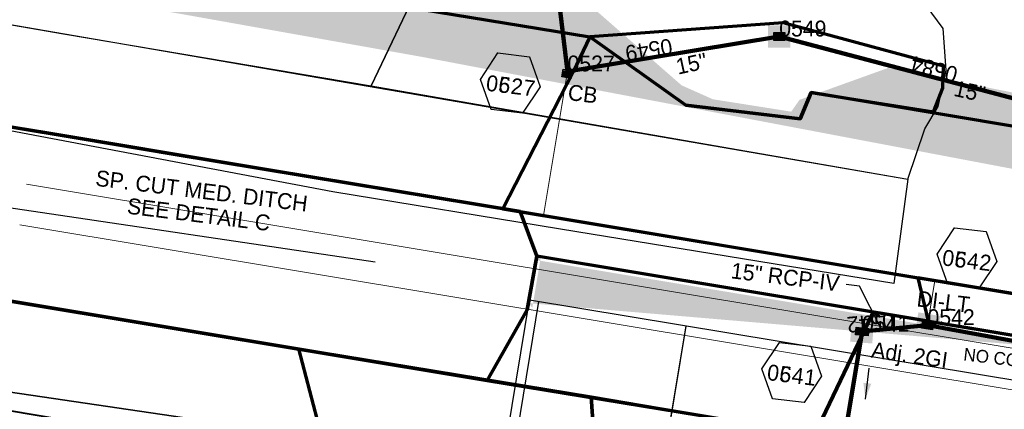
# Model space of a CAD drawing. Extents: x 1160061 to 2574774, y 200346 to 1150371.
# Tile 54 of 123: x 2483767 to 2484077, y 365769 to 365892. Entities that reach past the tile are written whole.
import ezdxf
from ezdxf.enums import TextEntityAlignment as Align

# ---------------------------------------------------------------- set-up
doc = ezdxf.new("R2010")
doc.units = 0
doc.header["$MEASUREMENT"] = 0
doc.linetypes.add('DGN Style 2', pattern=[29.296317, 17.57779, -11.718527])
for name, color, linetype, lineweight in [('Exist Plan Preparation Drainage Notes Label', 31, 'Continuous', 30), ('Exist Plan Preparation Watershed Blue', 5, 'Continuous', 30), ('Prop Drainage Structure Box Number Symbol CELL', 9, 'Continuous', 30), ('Prop Drainage Structure Catch Basin Grate 840 03G CELL', 7, 'Continuous', 30), ('Prop Drainage Structure Catch Basin Grate 840 03G Label', 9, 'Continuous', 30), ('Prop Drainage Structure Drop Inlet Grate 2 Adjust CELL', 7, 'Continuous', 30), ('Prop Drainage Structure Drop Inlet Grate 2 Adjust Label', 9, 'Continuous', 30), ('Prop Drainage Structure Drop Inlet Grate 840 16 CELL', 7, 'Continuous', 30), ('Prop Drainage Structure Drop Inlet Grate 840 16 Label', 9, 'Continuous', 30), ('Prop Drainage Structure Pipe RCP 15in Class III', 9, 'Continuous', 211), ('Prop Drainage Structure Pipe RCP 15in Class III Label', 9, 'Continuous', 30), ('Prop Drainage Structure Pipe RCP 15in Class IV', 9, 'Continuous', 211), ('Prop Drainage Structure Pipe RCP 18in Class III', 9, 'Continuous', 211), ('Prop Drainage Structure Pipe Removal Label', 9, 'Continuous', 30), ('Prop Drainage Structure Plot Symbol 20 Scale', 9, 'DGN Style 2', 13), ('Prop Drainage Structure Plot Symbol 50 Scale', 9, 'DGN Style 2', 13), ('Prop Earthen Structure Ditch Flow Line', 6, 'Rdy Ditch Special Prp', 30), ('Prop Plan Preparation Watershed Pre Construction', 131, 'Continuous', 30)]:
    doc.layers.add(name, color=color, linetype=linetype, lineweight=lineweight)
for name, color, linetype, lineweight, plot in [('Scratch_Level_5', 6, 'Continuous', 0, False), ('Scratch_Level_6', 30, 'Continuous', 0, False), ('Scratch_Level_7', 9, 'Continuous', 0, False), ('Scratch_Level_8', 171, 'Continuous', 0, False), ('Scratch_Level_9', 9, 'Continuous', 0, False)]:
    doc.layers.add(name, color=color, linetype=linetype, lineweight=lineweight, plot=plot)
doc.styles.add('Style-font001', font='font001.shx')
doc.styles.add('Style-font041', font='font041.shx')
doc.styles.add('Style-GEOMETRICFUTURA_211_M_L', font='GEOMETRICFUTURA_211_M_L.shx')
doc.linetypes.add('Rdy Ditch Special Prp', pattern='A,0.55,-0.2,[22,dgnlstyle-RdylsE.shx,S=0.001111,R=0,X=0,Y=0],-0.2,0.55', length=1.5)
doc.dimstyles.new('erosion_control', dxfattribs={"dimtxt": 4.99999, "dimasz": 9.99998, "dimexe": 2.499995, "dimexo": 2.499995, "dimgap": 2.499995, "dimtad": 0, "dimtih": 1, "dimtoh": 1, "dimzin": 3, "dimdsep": 46, "dimtxsty": 'Style-GEOMETRICFUTURA_211_M_L', "dimcen": 0.09, "dimaunit": 1, "dimadec": 4, "dimazin": 3, "dimtfac": 1, "dimtofl": 0, "dimtmove": 0, "dimatfit": 1, "dimfxl": 1, "dimtzin": 3, "dimlwd": 106, "dimarcsym": 0})

# ---------------------------------------------------------------- blocks, each defined once
blk = doc.blocks.new('PROP DRAINAGE STRUCTURE BOX NUMBER SYMBOL_61')
at = {"layer": 'Scratch_Level_7', "flags": 128}
blk.add_lwpolyline([(-5.000009, 8.944294), (5.000009, 8.944294), (9.47214, 0), (5.000009, -8.944294), (-5.000009, -8.944294), (-9.47214, 0), (-5.000009, 8.944294)], dxfattribs=at)
at = {"layer": 'Scratch_Level_7', "insert": (0.340918, -0.827124), "char_height": 4.99999, "attachment_point": 5, "line_spacing_factor": 0.6, "style": 'Style-GEOMETRICFUTURA_211_M_L'}
blk.add_mtext('\\T1.051;0527', dxfattribs=at)
blk = doc.blocks.new('PROP DRAINAGE STRUCTURE BOX NUMBER SYMBOL_118')
at = {"layer": 'Scratch_Level_7', "flags": 128}
blk.add_lwpolyline([(-5.000009, 8.944294), (5.000009, 8.944294), (9.47214, 0), (5.000009, -8.944294), (-5.000009, -8.944294), (-9.47214, 0), (-5.000009, 8.944294)], dxfattribs=at)
at = {"layer": 'Scratch_Level_7', "insert": (0.170464, -0.827124), "char_height": 4.99999, "attachment_point": 5, "line_spacing_factor": 0.6, "style": 'Style-GEOMETRICFUTURA_211_M_L'}
blk.add_mtext('\\T1.051;0542', dxfattribs=at)
blk = doc.blocks.new('PROP DRAINAGE STRUCTURE BOX NUMBER SYMBOL_119')
at = {"layer": 'Scratch_Level_7', "flags": 128}
blk.add_lwpolyline([(-5.000009, 8.944294), (5.000009, 8.944294), (9.47214, 0), (5.000009, -8.944294), (-5.000009, -8.944294), (-9.47214, 0), (-5.000009, 8.944294)], dxfattribs=at)
at = {"layer": 'Scratch_Level_7', "insert": (0.180312, -0.827124), "char_height": 4.99999, "attachment_point": 5, "line_spacing_factor": 0.6, "style": 'Style-GEOMETRICFUTURA_211_M_L'}
blk.add_mtext('\\T1.051;0541', dxfattribs=at)
blk = doc.blocks.new('PROP DRAINAGE STRUCTURE BOX NUMBER SYMBOL_220')
at = {"layer": 'Prop Drainage Structure Box Number Symbol CELL', "flags": 128}
blk.add_lwpolyline([(-5.000009, 8.944294), (5.000009, 8.944294), (9.47214, 0), (5.000009, -8.944294), (-5.000009, -8.944294), (-9.47214, 0), (-5.000009, 8.944294)], dxfattribs=at)
at = {"layer": 'Prop Drainage Structure Box Number Symbol CELL', "insert": (0.340918, -0.827124), "char_height": 4.99999, "attachment_point": 5, "line_spacing_factor": 0.6, "style": 'Style-GEOMETRICFUTURA_211_M_L'}
blk.add_mtext('\\T1.051;0627', dxfattribs=at)
blk = doc.blocks.new('PROP DRAINAGE STRUCTURE BOX NUMBER SYMBOL_223')
at = {"layer": 'Prop Drainage Structure Box Number Symbol CELL', "flags": 128}
blk.add_lwpolyline([(-5.000009, 8.944294), (5.000009, 8.944294), (9.47214, 0), (5.000009, -8.944294), (-5.000009, -8.944294), (-9.47214, 0), (-5.000009, 8.944294)], dxfattribs=at)
at = {"layer": 'Prop Drainage Structure Box Number Symbol CELL', "insert": (0.180312, -0.827124), "char_height": 4.99999, "attachment_point": 5, "line_spacing_factor": 0.6, "style": 'Style-GEOMETRICFUTURA_211_M_L'}
blk.add_mtext('\\T1.051;0641', dxfattribs=at)
blk = doc.blocks.new('PROP DRAINAGE STRUCTURE BOX NUMBER SYMBOL_225')
at = {"layer": 'Prop Drainage Structure Box Number Symbol CELL', "flags": 128}
blk.add_lwpolyline([(-5.000009, 8.944294), (5.000009, 8.944294), (9.47214, 0), (5.000009, -8.944294), (-5.000009, -8.944294), (-9.47214, 0), (-5.000009, 8.944294)], dxfattribs=at)
at = {"layer": 'Prop Drainage Structure Box Number Symbol CELL', "insert": (0.170464, -0.827124), "char_height": 4.99999, "attachment_point": 5, "line_spacing_factor": 0.6, "style": 'Style-GEOMETRICFUTURA_211_M_L'}
blk.add_mtext('\\T1.051;0642', dxfattribs=at)
blk = doc.blocks.new('PROP DRAINAGE STRUCTURE DROP INLET GRATE 2 ADJUST_6')
at = {"layer": 'Prop Drainage Structure Drop Inlet Grate 2 Adjust CELL', "flags": 128}
for points in [[(-2, 1.16665), (2, 1.16665), (2, -1.16665), (-2, -1.16665), (-2, 1.16665)], [(-1.9375, 1.10415), (1.9375, 1.10415), (1.9375, -1.10415), (-1.9375, -1.10415), (-1.9375, 1.10415)], [(-1.9271, 1.09375), (-0.0104, 1.09375), (-0.0104, -1.09375), (-1.9271, -1.09375), (-1.9271, 1.09375)], [(-1.7604, 0.91145), (-1.5833, 0.91145), (-1.5833, -0.91145), (-1.7604, -0.91145), (-1.7604, 0.91145)], [(-1.4635, 0.91145), (-1.2864, 0.91145), (-1.2864, -0.91145), (-1.4635, -0.91145), (-1.4635, 0.91145)], [(-1.1666, 0.91145), (-0.9895, 0.91145), (-0.9895, -0.91145), (-1.1666, -0.91145), (-1.1666, 0.91145)], [(-0.8697, 0.91145), (-0.6926, 0.91145), (-0.6926, -0.91145), (-0.8697, -0.91145), (-0.8697, 0.91145)], [(-0.5728, 0.91145), (-0.3957, 0.91145), (-0.3957, -0.91145), (-0.5728, -0.91145), (-0.5728, 0.91145)], [(-0.276, 0.91145), (-0.0989, 0.91145), (-0.0989, -0.91145), (-0.276, -0.91145), (-0.276, 0.91145)], [(0.0104, 1.09375), (1.9271, 1.09375), (1.9271, -1.09375), (0.0104, -1.09375), (0.0104, 1.09375)], [(0.0989, 0.91145), (0.276, 0.91145), (0.276, -0.91145), (0.0989, -0.91145), (0.0989, 0.91145)], [(0.3958, 0.91145), (0.5729, 0.91145), (0.5729, -0.91145), (0.3958, -0.91145), (0.3958, 0.91145)], [(0.6926, 0.91145), (0.8697, 0.91145), (0.8697, -0.91145), (0.6926, -0.91145), (0.6926, 0.91145)], [(0.9895, 0.91145), (1.1666, 0.91145), (1.1666, -0.91145), (0.9895, -0.91145), (0.9895, 0.91145)], [(1.2864, 0.91145), (1.4635, 0.91145), (1.4635, -0.91145), (1.2864, -0.91145), (1.2864, 0.91145)], [(1.5833, 0.91145), (1.7604, 0.91145), (1.7604, -0.91145), (1.5833, -0.91145), (1.5833, 0.91145)]]:
    blk.add_lwpolyline(points, dxfattribs=at)
at = {"layer": 'Prop Drainage Structure Plot Symbol 20 Scale'}
blk.add_solid([(-2.00004, 2.00004), (2.00004, 2.00004), (-2.00004, -2.00004), (2.00004, -2.00004)], dxfattribs=at)
at = {"layer": 'Prop Drainage Structure Plot Symbol 50 Scale'}
blk.add_solid([(-3.5, 3.5), (3.5, 3.5), (-3.5, -3.5), (3.5, -3.5)], dxfattribs=at)
blk = doc.blocks.new('PROP DRAINAGE STRUCTURE DROP INLET GRATE 840 16_1')
at = {"layer": 'Prop Drainage Structure Drop Inlet Grate 840 16 CELL', "color": 7, "flags": 128}
for points in [[(-1.75, 1.25), (1.75, 1.25), (1.75, -1.25), (-1.75, -1.25), (-1.75, -1.25), (-1.75, 1.25)], [(-1.66667, 1.16667), (1.66667, 1.16667), (1.66667, -1.16667), (-1.66667, -1.16667), (-1.66667, -1.16667), (-1.66667, 1.16667)], [(0, -1.15627), (0, 1.15627), (1.65627, 1.15627), (1.65627, -1.15627), (-1.65627, -1.15627), (-1.65627, 1.15627), (0, 1.15627)], [(-1.52087, 1.03387), (-0.125, 1.03387), (-0.125, 0.86717), (-1.52087, 0.86717), (-1.52087, 1.03387)], [(-1.52087, 0.76817), (-0.125, 0.76817), (-0.125, 0.60147), (-1.52087, 0.60147), (-1.52087, 0.76817)], [(-1.52087, 0.50247), (-0.125, 0.50247), (-0.125, 0.33577), (-1.52087, 0.33577), (-1.52087, 0.50247)], [(-1.52087, 0.23677), (-0.125, 0.23677), (-0.125, 0.07007), (-1.52087, 0.07007), (-1.52087, 0.23677)], [(0.125, 1.03387), (1.52087, 1.03387), (1.52087, 0.86717), (0.125, 0.86717), (0.125, 1.03387)], [(0.125, 0.76817), (1.52087, 0.76817), (1.52087, 0.60147), (0.125, 0.60147), (0.125, 0.76817)], [(0.125, 0.50247), (1.52087, 0.50247), (1.52087, 0.33577), (0.125, 0.33577), (0.125, 0.50247)], [(0.125, 0.23677), (1.52087, 0.23677), (1.52087, 0.07007), (0.125, 0.07007), (0.125, 0.23677)], [(-1.52087, -0.02893), (-0.125, -0.02893), (-0.125, -0.19563), (-1.52087, -0.19563), (-1.52087, -0.02893)], [(-1.52087, -0.29463), (-0.125, -0.29463), (-0.125, -0.46133), (-1.52087, -0.46133), (-1.52087, -0.29463)], [(-1.52087, -0.56033), (-0.125, -0.56033), (-0.125, -0.72703), (-1.52087, -0.72703), (-1.52087, -0.56033)], [(-1.52087, -0.82603), (-0.125, -0.82603), (-0.125, -1.03387), (-1.52087, -1.03387), (-1.52087, -0.82603), (-1.52087, -0.82603)], [(0.125, -0.02893), (1.52087, -0.02893), (1.52087, -0.19563), (0.125, -0.19563), (0.125, -0.02893)], [(0.125, -0.29463), (1.52087, -0.29463), (1.52087, -0.46133), (0.125, -0.46133), (0.125, -0.29463)], [(0.125, -0.56033), (1.52087, -0.56033), (1.52087, -0.72703), (0.125, -0.72703), (0.125, -0.56033)], [(0.125, -0.82603), (1.52087, -0.82603), (1.52087, -1.03387), (0.125, -1.03387), (0.125, -0.82603), (0.125, -0.82603)]]:
    blk.add_lwpolyline(points, dxfattribs=at)
at = {"layer": 'Prop Drainage Structure Plot Symbol 20 Scale', "extrusion": (0, 0, -1)}
blk.add_solid([(2.00004, 2.00004), (-2.00004, 2.00004), (2.00004, -2.00004), (-2.00004, -2.00004)], dxfattribs=at)
at = {"layer": 'Prop Drainage Structure Plot Symbol 50 Scale', "extrusion": (0, 0, -1)}
blk.add_solid([(3.5, 3.5), (-3.5, 3.5), (3.5, -3.5), (-3.5, -3.5)], dxfattribs=at)
blk = doc.blocks.new('PROP DRAINAGE STRUCTURE CATCH BASIN GRATE 840 03G_13')
at = {"layer": 'Prop Drainage Structure Catch Basin Grate 840 03G CELL', "flags": 128}
for points in [[(1.5, 0), (-1.5, 0), (-1.5, 2), (1.5, 2), (1.5, -0.499999), (-1.5, -0.499999), (-1.5, 0)], [(1.4896, 0.0104), (-1.4896, 0.0104), (-1.4896, 1.9896), (1.4896, 1.9896), (1.4896, 0.0104)], [(-1.3646, 1.8646), (1.3646, 1.8646), (1.3646, 0.1354), (-1.3646, 0.1354), (-1.3646, 1.8646)]]:
    blk.add_lwpolyline(points, dxfattribs=at)
for points in [[(-1.258485, 0.70434, -1), (-1.345744, 0.793844), (-0.266077, 1.846443, -1), (-0.178817, 1.756939), (-1.258485, 0.70434)], [(-1.345744, 1.623004), (-1.11656, 1.846443, -1), (-1.0293, 1.756939), (-1.258485, 1.533501, -1), (-1.345744, 1.623004)], [(-1.258485, 1.257114, -1), (-1.345744, 1.346617), (-0.833065, 1.846443, -1), (-0.745806, 1.756939), (-1.258485, 1.257114)], [(-1.345744, 1.07023), (-0.549571, 1.846443, -1), (-0.462312, 1.756939), (-1.258485, 0.980727, -1), (-1.345744, 1.07023)], [(-1.345744, 0.517457), (-0.0625, 1.768528), (-0.0625, 1.593954), (-1.258485, 0.427954, -1), (-1.345744, 0.517457)], [(-1.258485, 0.151567, -1), (-1.345744, 0.24107), (-0.0625, 1.492142), (-0.0625, 1.317567), (-1.258485, 0.151567)], [(-1.060268, 0.243002), (-0.0625, 1.215755), (-0.0625, 1.04118), (-0.973009, 0.153499, -1), (-1.060268, 0.243002)], [(-0.689515, 0.153499, -1), (-0.776774, 0.243002), (-0.0625, 0.939368), (-0.0625, 0.764794), (-0.689515, 0.153499)], [(-0.49328, 0.243002), (-0.0625, 0.662982), (-0.0625, 0.488407), (-0.406021, 0.153499, -1), (-0.49328, 0.243002)], [(-0.122526, 0.153499, -1), (-0.209785, 0.243002), (-0.0625, 0.386595), (-0.0625, 0.21202), (-0.122526, 0.153499)], [(0.0625, 1.337621), (0.584406, 1.846443, -1), (0.671666, 1.756939), (0.0625, 1.163046), (0.0625, 1.337621)], [(0.0625, 1.614008), (0.300912, 1.846443, -1), (0.388171, 1.756939), (0.0625, 1.439433), (0.0625, 1.614008)], [(0.0625, 1.061234), (0.867901, 1.846443, -1), (0.95516, 1.756939), (0.0625, 0.88666), (0.0625, 1.061234)], [(0.0625, 0.784848), (1.151395, 1.846443, -1), (1.238654, 1.756939), (0.0625, 0.610273), (0.0625, 0.784848)], [(0.0625, 0.508461), (1.258074, 1.67406, -1), (1.345334, 1.584557), (0.0625, 0.333886), (0.0625, 0.508461)], [(0.073709, 0.243002), (1.258074, 1.397674, -1), (1.345334, 1.308171), (0.160968, 0.153499), (0.073709, 0.243002)], [(0.357203, 0.243002), (1.258074, 1.121287, -1), (1.345334, 1.031784), (0.444462, 0.153499), (0.357203, 0.243002)], [(0.640698, 0.243002), (1.258074, 0.8449, -1), (1.345334, 0.755397), (0.727957, 0.153499), (0.640698, 0.243002)], [(0.924192, 0.243002), (1.258074, 0.568514, -1), (1.345334, 0.47901), (1.011451, 0.153499), (0.924192, 0.243002)], [(1.207686, 0.243002), (1.258074, 0.292127, -1), (1.345334, 0.202624), (1.294946, 0.153499, -1), (1.207686, 0.243002)]]:
    blk.add_lwpolyline(points, format="xyb", dxfattribs=at)
at = {"layer": 'Prop Drainage Structure Plot Symbol 20 Scale', "extrusion": (0, 0, -1)}
blk.add_solid([(2.00004, 2.041692), (-2.00004, 2.041692), (2.00004, -1.958388), (-2.00004, -1.958388)], dxfattribs=at)
at = {"layer": 'Prop Drainage Structure Plot Symbol 50 Scale', "extrusion": (0, 0, -1)}
blk.add_solid([(3.5, 3.541652), (-3.5, 3.541652), (3.5, -3.458348), (-3.5, -3.458348)], dxfattribs=at)
blk = doc.blocks.new('PROP DRAINAGE STRUCTURE DROP INLET GRATE 840 16_9')
at = {"layer": 'Prop Drainage Structure Drop Inlet Grate 840 16 CELL', "color": 7, "flags": 128}
for points in [[(-1.75, 1.25), (1.75, 1.25), (1.75, -1.25), (-1.75, -1.25), (-1.75, -1.25), (-1.75, 1.25)], [(-1.66667, 1.16667), (1.66667, 1.16667), (1.66667, -1.16667), (-1.66667, -1.16667), (-1.66667, -1.16667), (-1.66667, 1.16667)], [(0, -1.15627), (0, 1.15627), (1.65627, 1.15627), (1.65627, -1.15627), (-1.65627, -1.15627), (-1.65627, 1.15627), (0, 1.15627)], [(-1.52087, 1.03387), (-0.125, 1.03387), (-0.125, 0.86717), (-1.52087, 0.86717), (-1.52087, 1.03387)], [(-1.52087, 0.76817), (-0.125, 0.76817), (-0.125, 0.60147), (-1.52087, 0.60147), (-1.52087, 0.76817)], [(-1.52087, 0.50247), (-0.125, 0.50247), (-0.125, 0.33577), (-1.52087, 0.33577), (-1.52087, 0.50247)], [(-1.52087, 0.23677), (-0.125, 0.23677), (-0.125, 0.07007), (-1.52087, 0.07007), (-1.52087, 0.23677)], [(0.125, 1.03387), (1.52087, 1.03387), (1.52087, 0.86717), (0.125, 0.86717), (0.125, 1.03387)], [(0.125, 0.76817), (1.52087, 0.76817), (1.52087, 0.60147), (0.125, 0.60147), (0.125, 0.76817)], [(0.125, 0.50247), (1.52087, 0.50247), (1.52087, 0.33577), (0.125, 0.33577), (0.125, 0.50247)], [(0.125, 0.23677), (1.52087, 0.23677), (1.52087, 0.07007), (0.125, 0.07007), (0.125, 0.23677)], [(-1.52087, -0.02893), (-0.125, -0.02893), (-0.125, -0.19563), (-1.52087, -0.19563), (-1.52087, -0.02893)], [(-1.52087, -0.29463), (-0.125, -0.29463), (-0.125, -0.46133), (-1.52087, -0.46133), (-1.52087, -0.29463)], [(-1.52087, -0.56033), (-0.125, -0.56033), (-0.125, -0.72703), (-1.52087, -0.72703), (-1.52087, -0.56033)], [(-1.52087, -0.82603), (-0.125, -0.82603), (-0.125, -1.03387), (-1.52087, -1.03387), (-1.52087, -0.82603), (-1.52087, -0.82603)], [(0.125, -0.02893), (1.52087, -0.02893), (1.52087, -0.19563), (0.125, -0.19563), (0.125, -0.02893)], [(0.125, -0.29463), (1.52087, -0.29463), (1.52087, -0.46133), (0.125, -0.46133), (0.125, -0.29463)], [(0.125, -0.56033), (1.52087, -0.56033), (1.52087, -0.72703), (0.125, -0.72703), (0.125, -0.56033)], [(0.125, -0.82603), (1.52087, -0.82603), (1.52087, -1.03387), (0.125, -1.03387), (0.125, -0.82603), (0.125, -0.82603)]]:
    blk.add_lwpolyline(points, dxfattribs=at)
at = {"layer": 'Prop Drainage Structure Plot Symbol 20 Scale', "extrusion": (0, 0, -1)}
blk.add_solid([(2.00004, 2.00004), (-2.00004, 2.00004), (2.00004, -2.00004), (-2.00004, -2.00004)], dxfattribs=at)
at = {"layer": 'Prop Drainage Structure Plot Symbol 50 Scale', "extrusion": (0, 0, -1)}
blk.add_solid([(3.5, 3.5), (-3.5, 3.5), (3.5, -3.5), (-3.5, -3.5)], dxfattribs=at)

msp = doc.modelspace()

# ---------------------------------------------------------------- hatches: boundary and pattern name
at = {"layer": 'Scratch_Level_5'}
msp.add_hatch(color=256, dxfattribs=at).paths.add_polyline_path([(2484080.39, 365789.53), (2483928.56, 365802.44), (2483928.34, 365801.1), (2483927.21, 365802.55), (2483928.56, 365802.44), (2483930.8, 365815.91), (2483929.57, 365816.11), (2483931.01, 365817.14), (2483930.8, 365815.91), (2484080.82, 365790.99)])
at = {"layer": 'Scratch_Level_6'}
msp.add_hatch(color=256, dxfattribs=at).paths.add_polyline_path([(2484295.38, 365799.45), (2484131.92, 365830.3), (2484094.32, 365842.08), (2483893.67, 365880.11), (2483816.93, 365893.78), (2483721.98, 365909.88), (2483725.71, 365935.45), (2483792.46, 365924.35), (2483848.31, 365916.32), (2483945.34, 365897.44), (2483975.37, 365871.18), (2483985.24, 365866.78), (2484009.93, 365862.88), (2484012.55, 365866.61), (2484040.4, 365876.63), (2484107.61, 365863.44), (2484185.72, 365852.96), (2484289.56, 365831.8), (2484310.94, 365830.47), (2484314.42, 365835.18), (2484308.46, 365810.53)])

# ---------------------------------------------------------------- linework, layer by layer
at = {"layer": 'Exist Plan Preparation Drainage Notes Label'}
msp.add_solid([(2484033.3, 365772.36), (2484035.15, 365777.17), (2484032.67, 365777.47)], dxfattribs=at)
at = {"layer": 'Exist Plan Preparation Watershed Blue'}
msp.add_line((2484420.72, 365721.6), (2483927.48, 365803.54), dxfattribs=at)
at = {"layer": 'Exist Plan Preparation Watershed Blue', "color": 5, "linetype": 'Continuous', "lineweight": 70, "flags": 128}
for points in [[(2483721.19, 365913.7), (2483722.58, 365923.08), (2483778, 365914.07), (2483860.93, 365900.49), (2483946.45, 365886.47), (2483941.17, 365875.45), (2483919.06, 365832.3), (2483836.92, 365845.93), (2483775.82, 365856.1), (2483715.34, 365866), (2483721.19, 365913.7)], [(2483422.03, 365882.26), (2483429.83, 365853.82), (2483502.49, 365843.64), (2483577.01, 365832.82), (2483662.55, 365819.72), (2483709.43, 365812.26), (2483914.16, 365778.16), (2483926.68, 365800.41), (2483929.77, 365817.35), (2483924.49, 365831.4), (2483715.34, 365866), (2483570.4, 365888.4), (2483439.35, 365907.02), (2483422.03, 365882.26)], [(2484054.73, 365862.85), (2484057.75, 365870.43), (2484057.96, 365877.25), (2484007.41, 365890.82), (2483946.45, 365886.47), (2483976.69, 365864.9), (2484012.73, 365860.59), (2484016.16, 365868.89), (2484054.73, 365862.85)], [(2484012.73, 365860.59), (2483976.69, 365864.9), (2483946.45, 365886.47), (2483941.17, 365875.45), (2483919.06, 365832.3), (2484074.71, 365806.45), (2484135.24, 365796.4), (2484154.35, 365845.86), (2484106.49, 365853.86), (2484080.86, 365858.14), (2484016.16, 365868.89), (2484012.73, 365860.59)], [(2483914.16, 365778.16), (2483749.49, 365805.55), (2483685.63, 365815.6), (2483681.63, 365843.46), (2483695.57, 365869.04), (2483715.51, 365866), (2483776, 365856.07), (2483815.27, 365849.5), (2483924.49, 365831.4), (2483929.77, 365817.35), (2483926.68, 365800.41), (2483914.16, 365778.16)], [(2484049.82, 365810.53), (2484053.08, 365796.86), (2483929.77, 365817.35), (2483924.49, 365831.4), (2484049.82, 365810.53)], [(2483914.16, 365778.16), (2484017.39, 365761.26), (2484035.74, 365799.73), (2483929.77, 365817.35), (2483926.68, 365800.41), (2483914.16, 365778.16)], [(2484049.82, 365810.53), (2484053.08, 365796.86), (2484138.53, 365782.67), (2484141.87, 365782.12), (2484176.19, 365776.35), (2484172.28, 365790.24), (2484116.51, 365799.51), (2484049.82, 365810.53)], [(2484017.39, 365761.26), (2484126.01, 365743.18), (2484141.87, 365782.12), (2484035.74, 365799.73), (2484017.39, 365761.26)], [(2483946.83, 365773), (2483949.67, 365732.08), (2483947.96, 365724.8), (2483949.08, 365720.59), (2483944.12, 365719.76), (2483935.2, 365718.1), (2483923.3, 365715.47), (2483912.23, 365712.86), (2483901.11, 365709.61), (2483887.74, 365705.68), (2483880.19, 365703.09), (2483869.75, 365730.85), (2483854.74, 365788.17), (2483946.83, 365773)], [(2484018.08, 365732.25), (2484010.05, 365732.5), (2483992.3, 365732.59), (2483949.67, 365732.08), (2483946.83, 365773), (2483968.57, 365769.33), (2483997.49, 365764.58), (2484017.39, 365761.26), (2484018.08, 365732.25)]]:
    msp.add_lwpolyline(points, close=True, dxfattribs=at)
at = {"layer": 'Exist Plan Preparation Watershed Blue', "lineweight": 40, "flags": 128}
msp.add_lwpolyline([(2483709.43, 365812.26), (2483854.74, 365788.17), (2483864.3, 365751.67), (2483701.93, 365779.03), (2483709.43, 365812.26)], close=True, dxfattribs=at)
at = {"layer": 'Prop Drainage Structure Pipe RCP 15in Class III'}
for p, q in [((2484006.15, 365886.56), (2483939.44, 365875.55)), ((2484116.84, 365857.23), (2484006.15, 365886.56))]:
    msp.add_line(p, q, dxfattribs=at)
at = {"layer": 'Prop Drainage Structure Pipe RCP 15in Class IV'}
for p, q in [((2484052.88, 365795.63), (2484032.27, 365793.62)), ((2484141.42, 365779.4), (2484052.88, 365795.63))]:
    msp.add_line(p, q, dxfattribs=at)
at = {"layer": 'Prop Drainage Structure Pipe RCP 18in Class III'}
msp.add_line((2483939.44, 365875.55), (2483932.54, 365931.65), dxfattribs=at)
at = {"layer": 'Prop Earthen Structure Ditch Flow Line', "linetype": 'Rdy Ditch Special Prp', "ltscale": 50}
msp.add_line((2483878.77, 365815.44), (2483689.78, 365843.42), dxfattribs=at)
at = {"layer": 'Prop Plan Preparation Watershed Pre Construction', "color": 191, "flags": 128}
for points in [[(2483908.05, 366048.33), (2483880.14, 366104.67), (2483826.02, 366076.77), (2483763.06, 366025.31), (2483729.3, 365991.41), (2483722.58, 365923.08), (2483719.28, 365898.12), (2483780.56, 365887.42), (2483877.6, 365871), (2483904.04, 365926.52), (2483904.04, 365926.52), (2483903.32, 365957.38), (2483902.04, 365985.57), (2483898.71, 366038.02), (2483908.05, 366048.33)], [(2483902.04, 365985.57), (2483903.32, 365957.38), (2483904.04, 365926.52), (2483877.6, 365871), (2484046.67, 365841.63), (2484051.99, 365857.45), (2484056.23, 365864.47), (2484058.76, 365875.9), (2484057.81, 365889.05), (2484036.73, 365917.77), (2484025.57, 365943.41), (2484015.57, 365956.16), (2483953.28, 365987.97), (2483936.31, 365980.91), (2483936.77, 365987.36), (2483908.05, 366048.33), (2483898.71, 366038.02), (2483902.04, 365985.57)], [(2484046.67, 365841.63), (2484042.28, 365808.75), (2483937.26, 365825.88), (2483865.45, 365837.67), (2483715.34, 365866), (2483719.28, 365898.12), (2484046.67, 365841.63)]]:
    msp.add_lwpolyline(points, close=True, dxfattribs=at)
at = {"layer": 'Prop Plan Preparation Watershed Pre Construction', "color": 200, "flags": 128}
msp.add_lwpolyline([(2482122.74, 366066.82), (2482118.36, 366011.95), (2482871.97, 365923.41), (2482842.89, 365880.62), (2483010.79, 365865.86), (2483048.19, 365861.65), (2483192.34, 365847.94), (2483296.51, 365836.9), (2483403.77, 365823.28), (2483605.26, 365797.14), (2483756.63, 365775.55), (2483838.82, 365763.53), (2483952.78, 365744.85), (2484040.14, 365724.59), (2484096.61, 365715.8), (2484109.76, 365800.29), (2483919.06, 365832.3), (2483715.34, 365866), (2483439.35, 365907.02), (2483368.5, 365916.45), (2482482.15, 366025.78), (2482293.49, 366048), (2482122.74, 366066.82)], close=True, dxfattribs=at)
msp.add_lwpolyline([(2484096.61, 365715.8), (2484040.14, 365724.59), (2483991.29, 365736.69), (2483952.78, 365744.85), (2483878.46, 365757.12), (2483838.82, 365763.53), (2483756.63, 365775.55), (2483653.85, 365790.49), (2483605.26, 365797.14), (2483456.15, 365816.45)], dxfattribs=at)
at = {"layer": 'Scratch_Level_5'}
for p, q in [((2483939.44, 365875.54), (2483931.9, 365830.16)), ((2483768.94, 365840.01), (2487160.51, 365276.63)), ((2483766.81, 365827.18), (2487158.38, 365263.8)), ((2484055.21, 365809.64), (2484053.08, 365796.86)), ((2483958.44, 365683.07), (2483976.79, 365795.27)), ((2484028.6, 365771.53), (2484032.07, 365792.39))]:
    msp.add_line(p, q, dxfattribs=at)
at = {"layer": 'Scratch_Level_5', "lineweight": 30}
for p, q in [((2483915.41, 365730.89), (2483927.48, 365803.54)), ((2483917.21, 365723.4), (2483930.44, 365803.05)), ((2483954.55, 365661.38), (2483976.8, 365795.34))]:
    msp.add_line(p, q, dxfattribs=at)
at = {"layer": 'Scratch_Level_8', "lineweight": 120}
for p, q in [((2484052.88, 365795.63), (2484032.27, 365793.62)), ((2484141.42, 365779.4), (2484052.88, 365795.63))]:
    msp.add_line(p, q, dxfattribs=at)
at = {"layer": 'Scratch_Level_9', "lineweight": 120}
msp.add_line((2484032.27, 365793.62), (2484021.84, 365730.83), dxfattribs=at)

# ---------------------------------------------------------------- block references
at = {"layer": 'Prop Drainage Structure Box Number Symbol CELL', "rotation": 353.002296}
for name, p in [('PROP DRAINAGE STRUCTURE BOX NUMBER SYMBOL_220', (2483921.38, 365871.87)), ('PROP DRAINAGE STRUCTURE BOX NUMBER SYMBOL_225', (2484065.29, 365816.84)), ('PROP DRAINAGE STRUCTURE BOX NUMBER SYMBOL_223', (2484010.09, 365780.71))]:
    msp.add_blockref(name, p, dxfattribs=at)
at = {"layer": 'Prop Drainage Structure Plot Symbol 20 Scale'}
for name, p, rotation in [('PROP DRAINAGE STRUCTURE CATCH BASIN GRATE 840 03G_13', (2483939.44, 365875.55), 170.568578), ('PROP DRAINAGE STRUCTURE DROP INLET GRATE 2 ADJUST_6', (2484032.27, 365793.62), 355.142588)]:
    msp.add_blockref(name, p, dxfattribs=dict(at, rotation=rotation))
at = {"layer": 'Prop Drainage Structure Plot Symbol 50 Scale'}
msp.add_blockref('PROP DRAINAGE STRUCTURE DROP INLET GRATE 840 16_9', (2484006.15, 365886.56), dxfattribs=at)
at = {"layer": 'Prop Drainage Structure Plot Symbol 50 Scale', "rotation": 350.568577}
msp.add_blockref('PROP DRAINAGE STRUCTURE DROP INLET GRATE 840 16_1', (2484052.88, 365795.63), dxfattribs=at)
at = {"layer": 'Scratch_Level_7', "rotation": 353.002296}
for name, p in [('PROP DRAINAGE STRUCTURE BOX NUMBER SYMBOL_61', (2483921.38, 365871.87)), ('PROP DRAINAGE STRUCTURE BOX NUMBER SYMBOL_118', (2484065.29, 365816.84)), ('PROP DRAINAGE STRUCTURE BOX NUMBER SYMBOL_119', (2484010.09, 365780.71))]:
    msp.add_blockref(name, p, dxfattribs=at)

# ---------------------------------------------------------------- texts
at = {"layer": 'Exist Plan Preparation Drainage Notes Label', "style": 'Style-font001'}
msp.add_text('NO CONNECTION', height=4, rotation=353.3861, dxfattribs=at).set_placement((2484064.51, 365788.49), align=Align.TOP_LEFT)
at = {"layer": 'Prop Drainage Structure Catch Basin Grate 840 03G Label', "style": 'Style-GEOMETRICFUTURA_211_M_L'}
msp.add_text('CB', height=5, rotation=353.0023, dxfattribs=at).set_placement((2483944.24, 365868.49), align=Align.MIDDLE_CENTER)
at = {"layer": 'Prop Drainage Structure Drop Inlet Grate 2 Adjust Label', "style": 'Style-GEOMETRICFUTURA_211_M_L'}
msp.add_text('Adj. 2GI', height=5, rotation=351.9201, dxfattribs=at).set_placement((2484047.24, 365786.23), align=Align.MIDDLE_CENTER)
at = {"layer": 'Prop Drainage Structure Drop Inlet Grate 840 16 Label', "style": 'Style-GEOMETRICFUTURA_211_M_L'}
msp.add_text('DI-LT', height=5, rotation=353.0023, dxfattribs=at).set_placement((2484057.88, 365803.04), align=Align.MIDDLE_CENTER)
at = {"layer": 'Prop Drainage Structure Pipe RCP 15in Class III Label', "style": 'Style-GEOMETRICFUTURA_211_M_L'}
for s, rotation, p in [('15" ', 12.4077, (2483979.4, 365878.22)), ('15"', 347.487, (2484066.18, 365869.28))]:
    msp.add_text(s, height=5, rotation=rotation, dxfattribs=at).set_placement(p, align=Align.MIDDLE_CENTER)
at = {"layer": 'Prop Drainage Structure Pipe Removal Label', "insert": (2484025.1, 365808.68), "char_height": 5, "attachment_point": 6, "rotation": 353.0023, "line_spacing_factor": 0.9, "style": 'Style-GEOMETRICFUTURA_211_M_L'}
msp.add_mtext('15" RCP-IV', dxfattribs=at)
at = {"layer": 'Prop Earthen Structure Ditch Flow Line', "insert": (2483823.67, 365834.18), "char_height": 5, "attachment_point": 5, "rotation": 353.0023, "line_spacing_factor": 0.9, "style": 'Style-GEOMETRICFUTURA_211_M_L'}
msp.add_mtext('SP. CUT MED. DITCH\\PSEE DETAIL C', dxfattribs=at)
at = {"layer": 'Scratch_Level_8', "linetype": 'Continuous', "style": 'Style-font041'}
for s, p in [('0549', (2484006.15, 365891.56)), ('0527', (2483939.44, 365880.55)), ('0542', (2484052.88, 365800.63)), ('0541', (2484032.27, 365798.62))]:
    msp.add_text(s, height=5, dxfattribs=at).set_placement(p, align=Align.TOP_LEFT)
at = {"layer": 'Scratch_Level_8', "linetype": 'Continuous', "lineweight": 30, "style": 'Style-font041'}
for s, rotation, p in [('0549', 189.3705, (2483972.79, 365881.05)), ('0584', 165.1618, (2484061.49, 365871.9)), ('0542', 185.5668, (2484042.57, 365794.63))]:
    msp.add_text(s, height=5, rotation=rotation, dxfattribs=at).set_placement(p, align=Align.TOP_LEFT)

# ---------------------------------------------------------------- leaders
at = {"layer": 'Exist Plan Preparation Drainage Notes Label'}
msp.add_leader([(2484033.3, 365772.36), (2484034.5, 365782.12)], dimstyle='erosion_control', override={"dimtxt": 5, "dimasz": 5, "dimgap": 0, "dimlwd": -2}, dxfattribs=at)
at = {"layer": 'Prop Drainage Structure Pipe Removal Label'}
msp.add_leader([(2484038.11, 365794.93), (2484031.49, 365807.9), (2484027.29, 365808.41)], dimstyle='erosion_control', override={"dimtxt": 5, "dimasz": 5, "dimgap": 0, "dimlwd": -2}, dxfattribs=at)

doc.saveas('drawing.dxf')
